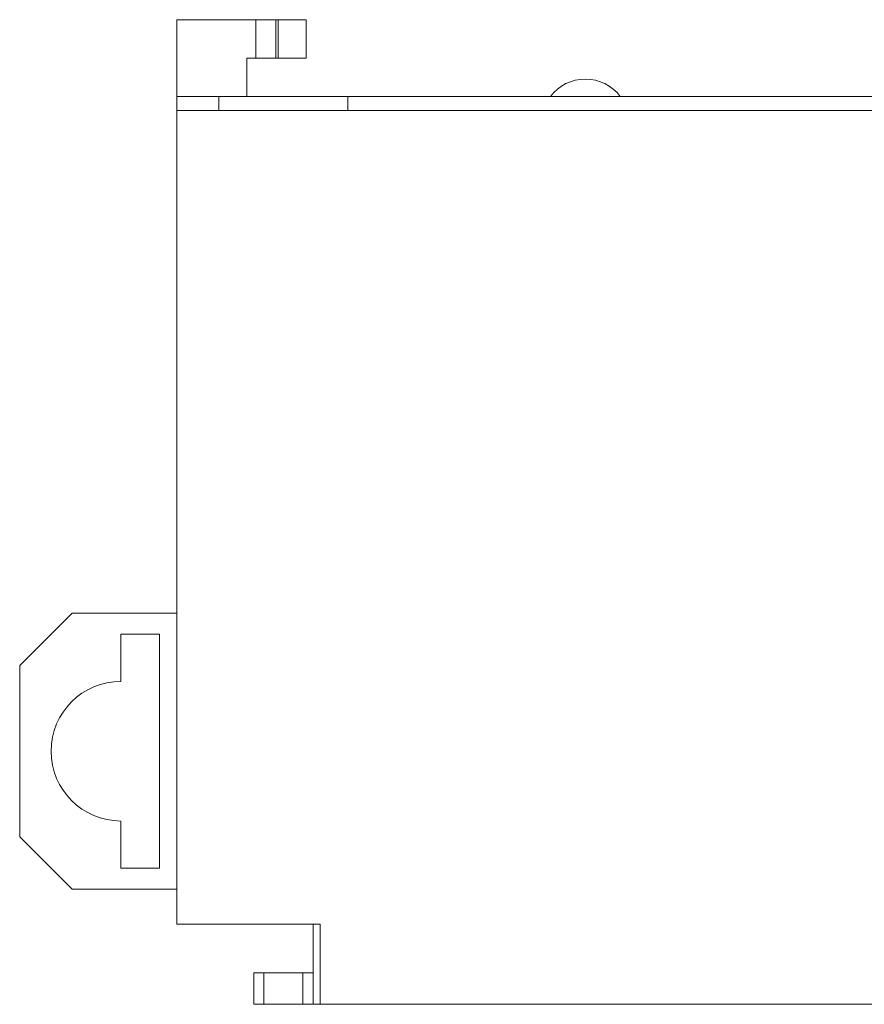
# Model space of a CAD drawing. Header units: inches. Extents: x 1106 to 1533, y 168 to 467.
# Tile 4 of 13: x 1204 to 1228, y 379 to 407. Entities that reach past the tile are written whole.
import ezdxf

# ---------------------------------------------------------------- set-up
doc = ezdxf.new("R2010")
doc.units = ezdxf.units.IN
doc.header["$LTSCALE"] = 23.1
doc.header["$MEASUREMENT"] = 0
doc.layers.get('0').update_dxf_attribs({"lineweight": 18})

msp = doc.modelspace()

# ---------------------------------------------------------------- linework, layer by layer
at = {"color": 7, "linetype": 'Continuous'}
for p, q in [((1208.518, 381.253), (1208.518, 407.153)), ((1212.218, 407.153), (1208.518, 407.153)), ((1210.784, 406.053), (1210.784, 407.153)), ((1211.349, 407.153), (1211.349, 406.053)), ((1211.418, 406.053), (1211.418, 407.153)), ((1212.218, 407.153), (1212.218, 406.053)), ((1210.518, 404.953), (1210.518, 406.053)), ((1210.518, 406.053), (1212.218, 406.053)), ((1208.518, 404.953), (1307.518, 404.953)), ((1209.718, 404.953), (1209.718, 404.553)), ((1213.418, 404.953), (1213.418, 404.553)), ((1208.518, 404.553), (1228.691, 404.553)), ((1204.018, 388.653), (1205.518, 390.153)), ((1208.518, 390.153), (1205.518, 390.153)), ((1206.918, 388.203), (1206.918, 389.553)), ((1208.018, 389.553), (1206.918, 389.553)), ((1208.018, 389.553), (1208.018, 382.853)), ((1204.018, 383.753), (1204.018, 388.653)), ((1206.918, 382.853), (1206.918, 384.203)), ((1205.518, 382.253), (1204.018, 383.753)), ((1206.918, 382.853), (1208.018, 382.853)), ((1208.518, 382.253), (1205.518, 382.253)), ((1208.518, 381.253), (1212.618, 381.253)), ((1212.418, 378.953), (1212.418, 381.253)), ((1212.618, 381.253), (1212.618, 378.953)), ((1210.721, 378.953), (1210.721, 379.853)), ((1212.418, 379.853), (1210.721, 379.853)), ((1211.014, 379.853), (1211.014, 378.953)), ((1212.125, 378.953), (1212.125, 379.853)), ((1210.721, 378.953), (1307.318, 378.953))]:
    msp.add_line(p, q, dxfattribs=at)
for centre, radius, start, end in [((1220.218, 404.203), 1.25, 36.8699, 143.1301), ((1206.918, 386.203), 2, 90, 270)]:
    msp.add_arc(centre, radius, start, end, dxfattribs=at)

doc.saveas('drawing.dxf')
